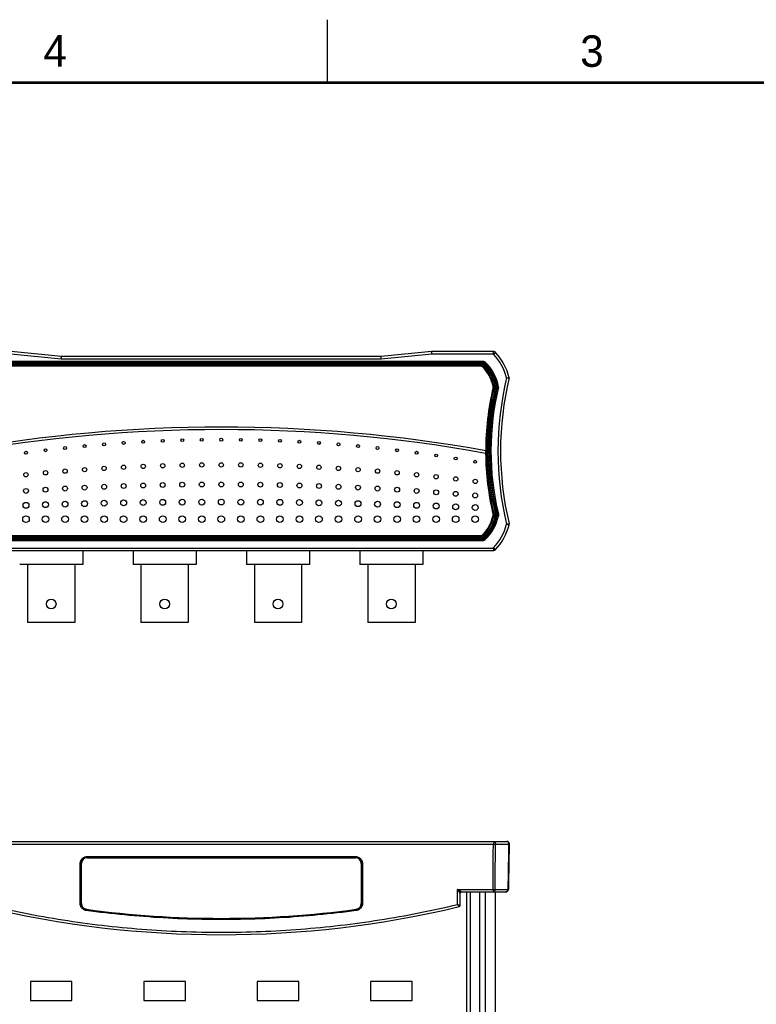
# Model space of a CAD drawing. Header units: inches. Extents: x 0 to 34, y 0 to 22.
# Tile 14 of 15: x 18.8 to 24.7, y 14.2 to 22. Entities that reach past the tile are written whole.
import ezdxf

# ---------------------------------------------------------------- set-up
doc = ezdxf.new("R2010")
doc.units = ezdxf.units.IN
doc.header["$LTSCALE"] = 1.87
doc.header["$MEASUREMENT"] = 0
doc.layers.get('0').update_dxf_attribs({"linetype": 'CONTINUOUS'})
doc.styles.get("Standard").update_dxf_attribs({"font": 'txt', "width": 0.8})

msp = doc.modelspace()

# ---------------------------------------------------------------- linework, layer by layer
at = {"color": 2, "linetype": 'CONTINUOUS'}
msp.add_line((21.25, 22), (21.25, 21.5), dxfattribs=at)
at = {"color": 7, "linetype": 'CONTINUOUS'}
for p, q in [((19.1386, 19.3076), (18.7386, 19.3476)), ((19.1396, 19.3276), (18.7407, 19.3675)), ((21.6786, 19.3076), (19.1386, 19.3076)), ((21.6776, 19.3276), (19.1396, 19.3276)), ((22.0765, 19.3675), (21.6776, 19.3276)), ((22.0786, 19.3476), (21.6786, 19.3076)), ((22.0787, 19.3676), (22.0765, 19.3675)), ((22.0784, 19.3476), (22.0765, 19.3675)), ((22.5677, 19.3476), (22.0786, 19.3476)), ((22.5677, 19.3676), (22.0787, 19.3676)), ((22.5682, 19.3676), (22.5677, 19.3676)), ((22.5677, 19.3476), (22.5677, 19.3676)), ((22.5706, 19.3673), (22.5682, 19.3676)), ((22.5698, 19.3467), (22.5844, 19.3603)), ((22.5767, 19.3657), (22.5726, 19.367)), ((22.5768, 19.3657), (22.5767, 19.3657)), ((18.3381, 19.2917), (22.479, 19.2917)), ((18.3381, 19.2817), (22.479, 19.2817)), ((18.3395, 19.2782), (22.4776, 19.2782)), ((18.3395, 19.2683), (22.4776, 19.2683)), ((18.3462, 19.2579), (22.4709, 19.2579)), ((22.4699, 19.2555), (18.3473, 19.2555)), ((22.4699, 19.2505), (18.3473, 19.2505)), ((22.4699, 19.2505), (22.4699, 19.2555)), ((22.4716, 19.2579), (22.4709, 19.2579)), ((22.4776, 19.2683), (22.4776, 19.2782)), ((22.479, 19.2917), (22.479, 19.2817)), ((22.4813, 19.2457), (22.4848, 19.2492)), ((22.488, 19.264), (22.495, 19.2712)), ((22.5032, 19.282), (22.4963, 19.2748)), ((22.5658, 19.0902), (22.5707, 19.0913)), ((22.5658, 19.0831), (22.5707, 19.0819)), ((22.5065, 18.5591), (22.5115, 18.5591)), ((22.5118, 18.5755), (22.5115, 18.5762)), ((22.512, 18.5742), (22.5121, 18.5734)), ((22.5651, 18.0738), (22.5699, 18.0749)), ((22.5651, 18.0666), (22.57, 18.0655)), ((22.5841, 18.0738), (22.5938, 18.0761)), ((22.5842, 18.0673), (22.594, 18.0652)), ((22.6071, 18.0785), (22.5974, 18.0762)), ((22.6074, 18.0633), (22.5976, 18.0653)), ((22.6725, 17.9986), (22.6919, 18.0033)), ((22.6725, 17.9973), (22.6919, 17.9924)), ((22.6921, 18.0025), (22.6919, 18.0033)), ((22.692, 17.9932), (22.6921, 17.9934)), ((22.6923, 18.0001), (22.6921, 18.0025)), ((22.6921, 17.9934), (22.6925, 17.9978)), ((22.4709, 17.899), (18.3462, 17.899)), ((18.3475, 17.9071), (22.4696, 17.9071)), ((18.3475, 17.9021), (22.4696, 17.9021)), ((22.4696, 17.9071), (22.4696, 17.9021)), ((22.4709, 17.899), (22.4718, 17.899)), ((22.481, 17.9119), (22.4846, 17.9084)), ((22.488, 17.8928), (22.495, 17.8856)), ((22.479, 17.8751), (18.3381, 17.8751)), ((22.479, 17.8651), (18.3381, 17.8651)), ((22.4776, 17.8886), (18.3395, 17.8886)), ((22.4776, 17.8786), (18.3395, 17.8786)), ((22.4776, 17.8886), (22.4776, 17.8786)), ((22.479, 17.8651), (22.479, 17.8751)), ((22.5032, 17.8748), (22.4963, 17.882)), ((18.2495, 17.8083), (22.5677, 17.8083)), ((18.2495, 17.7883), (22.5677, 17.7883)), ((19.3086, 17.7883), (19.3086, 17.6779)), ((19.7086, 17.7883), (19.7086, 17.6779)), ((20.2086, 17.7883), (20.2086, 17.6779)), ((20.6086, 17.7883), (20.6086, 17.6779)), ((21.1086, 17.7883), (21.1086, 17.6779)), ((21.5086, 17.7883), (21.5086, 17.6779)), ((22.0086, 17.7883), (22.0086, 17.6779)), ((22.5677, 17.8083), (22.5677, 17.7883)), ((22.5698, 17.8092), (22.5844, 17.7955)), ((22.5706, 17.7886), (22.5726, 17.7888)), ((22.5768, 17.7902), (22.5769, 17.7902)), ((22.5769, 17.7902), (22.5806, 17.7923)), ((22.5822, 17.7936), (22.584, 17.7951)), ((22.584, 17.7951), (22.5844, 17.7955)), ((19.3086, 17.6779), (18.8086, 17.6779)), ((18.8711, 17.6779), (18.8711, 17.2179)), ((19.2461, 17.6779), (19.2461, 17.2179)), ((20.2086, 17.6779), (19.7086, 17.6779)), ((19.7711, 17.6779), (19.7711, 17.2179)), ((20.1461, 17.6779), (20.1461, 17.2179)), ((21.1086, 17.6779), (20.6086, 17.6779)), ((20.6711, 17.6779), (20.6711, 17.2179)), ((21.0461, 17.6779), (21.0461, 17.2179)), ((22.0086, 17.6779), (21.5086, 17.6779)), ((21.5711, 17.6779), (21.5711, 17.2179)), ((21.9461, 17.6779), (21.9461, 17.2179)), ((19.2461, 17.2179), (18.8711, 17.2179)), ((20.1461, 17.2179), (19.7711, 17.2179)), ((21.0461, 17.2179), (20.6711, 17.2179)), ((21.9461, 17.2179), (21.5711, 17.2179)), ((18.1445, 15.4801), (22.6726, 15.4801)), ((22.5677, 15.4801), (22.5677, 15.4597)), ((18.2495, 15.4597), (22.5677, 15.4597)), ((22.5844, 15.4597), (22.6919, 15.4597)), ((22.6861, 15.0997), (22.6925, 15.4597)), ((22.6925, 15.4597), (22.6932, 15.4597)), ((19.3436, 15.3501), (19.3436, 15.36)), ((19.3436, 15.36), (21.4736, 15.36)), ((19.3436, 15.3551), (21.4736, 15.3551)), ((19.3436, 15.3501), (21.4736, 15.3501)), ((21.4736, 15.36), (21.4736, 15.3501)), ((19.2886, 14.9869), (19.2886, 15.305)), ((19.2936, 14.987), (19.2936, 15.3051)), ((19.2986, 15.3051), (19.2936, 15.3051)), ((19.2986, 14.987), (19.2986, 15.3051)), ((21.5186, 15.3051), (21.5186, 14.987)), ((21.5186, 15.3051), (21.5236, 15.3051)), ((21.5236, 15.3051), (21.5236, 14.987)), ((21.5286, 15.305), (21.5286, 14.9869)), ((22.2836, 14.9805), (22.2836, 15.0997)), ((22.2836, 15.0997), (22.5649, 15.0997)), ((22.3136, 15.0801), (22.6662, 15.0801)), ((22.3536, 15.0801), (22.3536, 7.2201)), ((22.3836, 15.0801), (22.3836, 7.2201)), ((22.4575, 15.0801), (22.4575, 7.2201)), ((22.5039, 15.0801), (22.5039, 7.2201)), ((22.5649, 15.0997), (22.5649, 15.0801)), ((22.5817, 15.0997), (22.6854, 15.0997)), ((22.5834, 7.2201), (22.5834, 15.0801)), ((22.584, 7.2201), (22.584, 15.0801)), ((22.6861, 15.0997), (22.6867, 15.0997)), ((22.3036, 14.9729), (22.3036, 15.0701)), ((19.2986, 14.987), (19.2936, 14.987)), ((19.3375, 14.9424), (19.3368, 14.9375)), ((21.4796, 14.9424), (21.4803, 14.9375)), ((21.5186, 14.987), (21.5236, 14.987)), ((18.8936, 14.3681), (18.8936, 14.2181)), ((19.2236, 14.3681), (18.8936, 14.3681)), ((19.2236, 14.2181), (19.2236, 14.3681)), ((19.7936, 14.3681), (19.7936, 14.2181)), ((20.1236, 14.3681), (19.7936, 14.3681)), ((20.1236, 14.2181), (20.1236, 14.3681)), ((20.6936, 14.3681), (20.6936, 14.2181)), ((21.0236, 14.3681), (20.6936, 14.3681)), ((21.0236, 14.2181), (21.0236, 14.3681)), ((21.5936, 14.3681), (21.5936, 14.2181)), ((21.9236, 14.3681), (21.5936, 14.3681)), ((21.9236, 14.2181), (21.9236, 14.3681)), ((18.8936, 14.2181), (19.2236, 14.2181)), ((19.7936, 14.2181), (20.1236, 14.2181)), ((20.6936, 14.2181), (21.0236, 14.2181)), ((21.5936, 14.2181), (21.9236, 14.2181))]:
    msp.add_line(p, q, dxfattribs=at)
at = {"color": 7, "linetype": 'CONTINUOUS', "const_width": 0.02}
msp.add_lwpolyline([(33.5, 21.5), (0.5, 21.5)], dxfattribs=at)
at = {"color": 7, "linetype": 'CONTINUOUS'}
for points in [[(22.5844, 19.3603), (22.584, 19.3607), (22.5807, 19.3635), (22.5769, 19.3656), (22.5728, 19.367), (22.5685, 19.3676), (22.5677, 19.3676)], [(22.4858, 19.2517), (22.4851, 19.2523), (22.4822, 19.2546), (22.4789, 19.2563), (22.4753, 19.2574), (22.4716, 19.2579)], [(22.5732, 19.0819), (22.5734, 19.0829), (22.5737, 19.0867), (22.5734, 19.0905), (22.5732, 19.0912)], [(22.5104, 18.5778), (22.5095, 18.5785), (22.5084, 18.579), (22.5078, 18.5792)], [(22.5115, 18.5762), (22.5111, 18.577), (22.5104, 18.5778)], [(22.512, 18.5742), (22.512, 18.5745), (22.5119, 18.5749), (22.5118, 18.5755)], [(22.5732, 18.0656), (22.5734, 18.0666), (22.5737, 18.0704), (22.5733, 18.0742), (22.5732, 18.0749)], [(22.6919, 17.9924), (22.692, 17.9931), (22.6926, 17.9977), (22.6921, 18.0023), (22.6919, 18.0033)], [(22.4718, 17.899), (22.4755, 17.8995), (22.4791, 17.9006), (22.4824, 17.9024), (22.4853, 17.9047), (22.4858, 17.9052)], [(22.5677, 17.7883), (22.5682, 17.7883), (22.5725, 17.7888), (22.5767, 17.7901), (22.5805, 17.7922), (22.5838, 17.7949), (22.5844, 17.7955)]]:
    msp.add_lwpolyline(points, dxfattribs=at)
for centre, radius in [((20.0986, 18.6638), 0.0115), ((20.2536, 18.6669), 0.0115), ((20.4086, 18.6679), 0.0115), ((20.5636, 18.6669), 0.0115), ((20.7186, 18.6638), 0.0115), ((19.0136, 18.5842), 0.0115), ((19.1686, 18.6018), 0.0115), ((19.3236, 18.6174), 0.0115), ((19.4786, 18.6308), 0.0115), ((19.6336, 18.6422), 0.0115), ((19.7886, 18.6514), 0.0115), ((19.9436, 18.6587), 0.0115), ((20.8736, 18.6587), 0.0115), ((21.0286, 18.6514), 0.0115), ((21.1836, 18.6422), 0.0115), ((21.3386, 18.6308), 0.0115), ((21.4936, 18.6174), 0.0115), ((21.6486, 18.6018), 0.0115), ((21.8036, 18.5842), 0.0115), ((18.8586, 18.5645), 0.0115), ((21.9586, 18.5645), 0.0115), ((22.1136, 18.5427), 0.0115), ((22.2686, 18.5187), 0.0115), ((19.3236, 18.4299), 0.0172), ((19.4786, 18.44), 0.0172), ((19.6336, 18.4485), 0.0172), ((19.7886, 18.4555), 0.0172), ((19.9436, 18.4609), 0.0172), ((20.0986, 18.4648), 0.0172), ((20.2536, 18.4671), 0.0172), ((20.4086, 18.4679), 0.0172), ((20.5636, 18.4671), 0.0172), ((20.7186, 18.4648), 0.0172), ((20.8736, 18.4609), 0.0172), ((21.0286, 18.4555), 0.0172), ((21.1836, 18.4485), 0.0172), ((21.3386, 18.44), 0.0172), ((21.4936, 18.4299), 0.0172), ((22.4236, 18.4926), 0.0115), ((18.8586, 18.3902), 0.0172), ((19.0136, 18.405), 0.0172), ((19.1686, 18.4182), 0.0172), ((21.6486, 18.4182), 0.0172), ((21.8036, 18.405), 0.0172), ((21.9586, 18.3902), 0.0172), ((22.1136, 18.3739), 0.0172), ((22.2686, 18.3559), 0.0172), ((18.8586, 18.2612), 0.0194), ((19.0136, 18.271), 0.0194), ((19.1686, 18.2798), 0.0194), ((19.3236, 18.2876), 0.0194), ((19.4786, 18.2943), 0.0194), ((19.6336, 18.3), 0.0194), ((19.7886, 18.3047), 0.0194), ((19.9436, 18.3083), 0.0194), ((20.0986, 18.3109), 0.0194), ((20.2536, 18.3124), 0.0194), ((20.4086, 18.3129), 0.0194), ((20.5636, 18.3124), 0.0194), ((20.7186, 18.3109), 0.0194), ((20.8736, 18.3083), 0.0194), ((21.0286, 18.3047), 0.0194), ((21.1836, 18.3), 0.0194), ((21.3386, 18.2943), 0.0194), ((21.4936, 18.2876), 0.0194), ((21.6486, 18.2798), 0.0194), ((21.8036, 18.271), 0.0194), ((21.9586, 18.2612), 0.0194), ((22.4236, 18.3364), 0.0172), ((22.1136, 18.2503), 0.0194), ((22.2686, 18.2384), 0.0194), ((22.4236, 18.2254), 0.0194), ((18.8586, 18.1471), 0.0232), ((19.0136, 18.152), 0.0232), ((19.1686, 18.1564), 0.0232), ((19.3236, 18.1603), 0.0232), ((19.4786, 18.1636), 0.0232), ((19.6336, 18.1665), 0.0232), ((19.7886, 18.1688), 0.0232), ((19.9436, 18.1706), 0.0232), ((20.0986, 18.1719), 0.0232), ((20.2536, 18.1727), 0.0232), ((20.4086, 18.1729), 0.0232), ((20.5636, 18.1727), 0.0232), ((20.7186, 18.1719), 0.0232), ((20.8736, 18.1706), 0.0232), ((21.0286, 18.1688), 0.0232), ((21.1836, 18.1665), 0.0232), ((21.3386, 18.1636), 0.0232), ((21.4936, 18.1603), 0.0232), ((21.6486, 18.1564), 0.0232), ((21.8036, 18.152), 0.0232), ((21.9586, 18.1471), 0.0232), ((22.1136, 18.1417), 0.0232), ((22.2686, 18.1357), 0.0232), ((22.4236, 18.1292), 0.0232), ((18.8586, 18.0379), 0.0263), ((19.0136, 18.0379), 0.0263), ((19.1686, 18.0379), 0.0263), ((19.3236, 18.0379), 0.0263), ((19.4786, 18.0379), 0.0263), ((19.6336, 18.0379), 0.0263), ((19.7886, 18.0379), 0.0263), ((19.9436, 18.0379), 0.0263), ((20.0986, 18.0379), 0.0263), ((20.2536, 18.0379), 0.0263), ((20.4086, 18.0379), 0.0263), ((20.5636, 18.0379), 0.0263), ((20.7186, 18.0379), 0.0263), ((20.8736, 18.0379), 0.0263), ((21.0286, 18.0379), 0.0263), ((21.1836, 18.0379), 0.0263), ((21.3386, 18.0379), 0.0263), ((21.4936, 18.0379), 0.0263), ((21.6486, 18.0379), 0.0263), ((21.8036, 18.0379), 0.0263), ((21.9586, 18.0379), 0.0263), ((22.1136, 18.0379), 0.0263), ((22.2686, 18.0379), 0.0263), ((22.4236, 18.0379), 0.0263), ((19.0586, 17.3639), 0.0385), ((19.9586, 17.3639), 0.0385), ((20.8586, 17.3639), 0.0385), ((21.7586, 17.3639), 0.0385)]:
    msp.add_circle(centre, radius, dxfattribs=at)
for centre, radius, start, end in [((22.2596, 19.0552), 0.4256, 13.95817, 43.21118), ((22.2596, 19.0552), 0.4456, 13.32507, 43.21118), ((22.2533, 19.021), 0.3201, 12.49215, 44.59194), ((22.2533, 19.021), 0.3251, 12.49215, 44.59194), ((22.2533, 19.021), 0.3275, 12.38742, 44.78342), ((22.2533, 19.021), 0.3379, 11.13575, 46.00417), ((22.2533, 19.021), 0.3479, 10.78159, 46.00417), ((22.2533, 19.021), 0.3514, 10.65842, 46.25275), ((22.2533, 19.021), 0.3614, 10.3109, 46.25275), ((25.0968, 18.5779), 2.4925, 166.54494, 193.439), ((25.0968, 18.5779), 2.4725, 166.43345, 193.439), ((24.7052, 18.5784), 2.1981, 166.72706, 179.97717), ((24.7052, 18.5784), 2.1931, 166.72706, 180.13235), ((24.7052, 18.5784), 2.1906, 166.71261, 193.28739), ((24.7052, 18.5784), 2.1803, 166.53151, 193.3831), ((24.7052, 18.5784), 2.1703, 166.47327, 193.3831), ((24.7052, 18.5784), 2.1668, 166.45341, 193.40338), ((24.7052, 18.5784), 2.1568, 166.39777, 193.40338), ((20.4086, 6.9999), 11.7681, 79.7244, 100.2756), ((20.4086, 6.9999), 11.7481, 79.71333, 100.28667), ((24.7052, 18.5784), 2.1988, 180.5039, 193.26881), ((24.7052, 18.5784), 2.1938, 180.5039, 193.26881), ((22.2533, 18.1359), 0.3194, 315.46322, 347.4777), ((22.2533, 18.1359), 0.3244, 315.46322, 347.4777), ((22.2533, 18.1359), 0.3275, 315.21658, 347.61258), ((22.2533, 18.1359), 0.3379, 313.99583, 348.28292), ((22.2533, 18.1359), 0.3479, 313.99583, 348.28292), ((22.2533, 18.1359), 0.3514, 313.74725, 348.41999), ((22.2533, 18.1359), 0.3614, 313.74725, 348.41999), ((22.2596, 18.1006), 0.4256, 316.78882, 345.94493), ((22.2596, 18.1006), 0.4456, 316.78882, 345.94493), ((22.6726, 15.4601), 0.02, 358.97051, 90), ((19.3436, 15.3051), 0.05, 90, 180), ((19.3436, 15.3051), 0.045, 90, 180), ((21.4736, 15.3051), 0.05, 0, 90), ((21.4736, 15.3051), 0.045, 0, 90), ((22.3136, 15.0701), 0.01, 90, 180), ((22.6661, 15.1001), 0.02, 270, 358.97013), ((20.4086, 22.8326), 8.0926, 256.51338, 283.48662), ((19.3436, 14.987), 0.05, 180, 262.26964), ((19.3436, 14.987), 0.045, 180, 262.26964), ((20.4086, 22.8326), 7.9676, 262.26964, 277.73036), ((20.4086, 22.8326), 7.9626, 262.26964, 277.73036), ((21.4736, 14.987), 0.045, 277.73036, 360), ((21.4736, 14.987), 0.05, 277.73036, 360), ((22.2936, 14.9729), 0.01, 283.4866, 360)]:
    msp.add_arc(centre, radius, start, end, dxfattribs=at)
for points, knots in [([(19.1386, 19.3076), (19.1386, 19.3089), (19.1388, 19.3115), (19.1389, 19.3152), (19.1391, 19.3186), (19.1393, 19.3217), (19.1394, 19.324), (19.1395, 19.3261), (19.1395, 19.3266), (19.1396, 19.3275), (19.1396, 19.3276)], [0, 0, 0, 0, 0.1981, 0.388307, 0.563829, 0.717218, 0.842309, 0.934225, 0.989409, 1, 1, 1, 1]), ([(21.6786, 19.3076), (21.6785, 19.3089), (21.6784, 19.3115), (21.6782, 19.3152), (21.678, 19.3186), (21.6779, 19.3217), (21.6778, 19.324), (21.6777, 19.3261), (21.6776, 19.3266), (21.6776, 19.3275), (21.6776, 19.3276)], [0, 0, 0, 0, 0.1981, 0.388307, 0.563829, 0.717218, 0.842309, 0.934225, 0.989409, 1, 1, 1, 1]), ([(22.0787, 19.3476), (22.0787, 19.3488), (22.0787, 19.3514), (22.0788, 19.3551), (22.0787, 19.3585), (22.0787, 19.3616), (22.0787, 19.3639), (22.0787, 19.3661), (22.0787, 19.3666), (22.0787, 19.3675), (22.0787, 19.3676)], [0, 0, 0, 0, 0.192753, 0.381924, 0.558389, 0.713586, 0.840284, 0.933374, 0.989266, 1, 1, 1, 1]), ([(22.5698, 19.3467), (22.5696, 19.3468), (22.5692, 19.3472), (22.5685, 19.3475), (22.5679, 19.3476), (22.5677, 19.3476)], [0, 0, 0, 0, 0.329943, 0.668425, 1, 1, 1, 1]), ([(22.4709, 19.2579), (22.4708, 19.2576), (22.4706, 19.2571), (22.4702, 19.2563), (22.47, 19.2557), (22.4699, 19.2555)], [0, 0, 0, 0, 0.333562, 0.666895, 1, 1, 1, 1]), ([(22.4848, 19.2492), (22.4839, 19.2502), (22.4817, 19.252), (22.478, 19.254), (22.474, 19.2552), (22.4713, 19.2555), (22.4699, 19.2555)], [0, 0, 0, 0, 0.250296, 0.500408, 0.750242, 1, 1, 1, 1]), ([(22.4813, 19.2457), (22.4805, 19.2464), (22.4789, 19.2478), (22.4761, 19.2493), (22.4731, 19.2502), (22.4709, 19.2505), (22.4699, 19.2505)], [0, 0, 0, 0, 0.249418, 0.500451, 0.751148, 1, 1, 1, 1]), ([(22.4742, 19.2576), (22.4745, 19.2576), (22.4748, 19.2575), (22.4751, 19.2575), (22.4751, 19.2575)], [0, 0, 0, 0, 0.886563, 1, 1, 1, 1]), ([(22.479, 19.2817), (22.4789, 19.2814), (22.4786, 19.2806), (22.4781, 19.2794), (22.4778, 19.2786), (22.4776, 19.2782)], [0, 0, 0, 0, 0.333651, 0.666984, 1, 1, 1, 1]), ([(22.4776, 19.2782), (22.4792, 19.2782), (22.4824, 19.2779), (22.487, 19.2766), (22.4913, 19.2743), (22.4938, 19.2723), (22.495, 19.2712)], [0, 0, 0, 0, 0.2499, 0.499933, 0.749965, 1, 1, 1, 1]), ([(22.4776, 19.2683), (22.4786, 19.2683), (22.4805, 19.2681), (22.4833, 19.2672), (22.4858, 19.2659), (22.4873, 19.2647), (22.488, 19.264)], [0, 0, 0, 0, 0.249173, 0.499918, 0.750817, 1, 1, 1, 1]), ([(22.479, 19.2917), (22.4808, 19.2917), (22.4844, 19.2915), (22.4896, 19.2903), (22.4946, 19.2883), (22.4992, 19.2855), (22.5019, 19.2833), (22.5032, 19.282)], [0, 0, 0, 0, 0.199776, 0.400021, 0.600109, 0.800348, 1, 1, 1, 1]), ([(22.479, 19.2817), (22.4806, 19.2817), (22.4838, 19.2814), (22.4884, 19.2801), (22.4926, 19.2779), (22.4952, 19.2759), (22.4963, 19.2748)], [0, 0, 0, 0, 0.250096, 0.499999, 0.749907, 1, 1, 1, 1]), ([(22.4824, 19.2545), (22.4825, 19.2544), (22.4829, 19.2542), (22.4832, 19.2539), (22.4835, 19.2537)], [0, 0, 0, 0, 0.173553, 1, 1, 1, 1]), ([(22.4858, 19.2517), (22.4857, 19.2514), (22.4855, 19.2509), (22.4852, 19.25), (22.4849, 19.2495), (22.4848, 19.2492)], [0, 0, 0, 0, 0.333757, 0.66709, 1, 1, 1, 1]), ([(22.4963, 19.2748), (22.4962, 19.2744), (22.4959, 19.2736), (22.4954, 19.2724), (22.4951, 19.2716), (22.495, 19.2712)], [0, 0, 0, 0, 0.333919, 0.667252, 1, 1, 1, 1]), ([(22.6726, 19.1579), (22.674, 19.1579), (22.6767, 19.1579), (22.6806, 19.1579), (22.6841, 19.1579), (22.6873, 19.1579), (22.6896, 19.1579), (22.6918, 19.1579), (22.6923, 19.1579), (22.6932, 19.1579), (22.6932, 19.1579)], [0, 0, 0, 0, 0.201257, 0.393461, 0.569798, 0.722439, 0.846001, 0.93598, 0.989752, 1, 1, 1, 1]), ([(22.5658, 19.0831), (22.566, 19.0839), (22.5662, 19.0854), (22.5662, 19.0879), (22.566, 19.0894), (22.5658, 19.0902)], [0, 0, 0, 0, 0.332311, 0.667392, 1, 1, 1, 1]), ([(22.5732, 19.0912), (22.573, 19.0912), (22.5724, 19.0913), (22.5716, 19.0913), (22.571, 19.0913), (22.5707, 19.0913)], [0, 0, 0, 0, 0.333675, 0.667008, 1, 1, 1, 1]), ([(22.5707, 19.0819), (22.5709, 19.083), (22.5712, 19.085), (22.5712, 19.0882), (22.5709, 19.0903), (22.5707, 19.0913)], [0, 0, 0, 0, 0.333236, 0.666641, 1, 1, 1, 1]), ([(22.5732, 19.0819), (22.5729, 19.0819), (22.5723, 19.0819), (22.5715, 19.0819), (22.5709, 19.0819), (22.5707, 19.0819)], [0, 0, 0, 0, 0.33354, 0.666873, 1, 1, 1, 1]), ([(22.5735, 19.0896), (22.5736, 19.0891), (22.5737, 19.0884), (22.5737, 19.0876), (22.5737, 19.0873)], [0, 0, 0, 0, 0.651815, 1, 1, 1, 1]), ([(22.5737, 19.086), (22.5737, 19.0857), (22.5737, 19.0849), (22.5736, 19.0842), (22.5735, 19.0837)], [0, 0, 0, 0, 0.430697, 1, 1, 1, 1]), ([(22.5848, 19.0863), (22.5856, 19.0863), (22.5871, 19.0862), (22.5892, 19.0862), (22.5911, 19.0862), (22.5927, 19.0861), (22.5939, 19.0861), (22.5946, 19.0861), (22.595, 19.0861), (22.5951, 19.0861)], [0, 0, 0, 0, 0.222536, 0.432855, 0.62051, 0.778739, 0.897148, 0.972349, 1, 1, 1, 1]), ([(22.5986, 19.086), (22.5983, 19.086), (22.5975, 19.086), (22.5963, 19.086), (22.5955, 19.086), (22.5951, 19.0861)], [0, 0, 0, 0, 0.333771, 0.667104, 1, 1, 1, 1]), ([(22.6089, 19.0857), (22.6081, 19.0857), (22.6066, 19.0858), (22.6045, 19.0858), (22.6026, 19.0859), (22.601, 19.0859), (22.5998, 19.0859), (22.5991, 19.086), (22.5987, 19.086), (22.5986, 19.086)], [0, 0, 0, 0, 0.222318, 0.432575, 0.620256, 0.77857, 0.897069, 0.97233, 1, 1, 1, 1]), ([(22.5065, 18.5591), (22.5065, 18.5604), (22.5066, 18.563), (22.5068, 18.5668), (22.507, 18.5702), (22.5072, 18.5732), (22.5074, 18.5756), (22.5075, 18.5776), (22.5077, 18.5783), (22.5077, 18.579), (22.5077, 18.5791)], [0, 0, 0, 0, 0.198811, 0.389348, 0.564196, 0.716713, 0.841242, 0.933262, 0.989504, 1, 1, 1, 1]), ([(22.5115, 18.5591), (22.5115, 18.5602), (22.5114, 18.5623), (22.5115, 18.5653), (22.5115, 18.5681), (22.5116, 18.5704), (22.5116, 18.5719), (22.5117, 18.5724)], [0, 0, 0, 0, 0.243228, 0.475648, 0.684858, 0.86217, 1, 1, 1, 1]), ([(22.5117, 18.5724), (22.5117, 18.5728), (22.5118, 18.5732), (22.5117, 18.5744), (22.5122, 18.574), (22.5121, 18.5736), (22.5121, 18.5734)], [0, 0, 0, 0, 0.450273, 0.665108, 0.718832, 1, 1, 1, 1]), ([(22.5651, 18.0666), (22.5653, 18.0674), (22.5655, 18.069), (22.5655, 18.0714), (22.5653, 18.073), (22.5651, 18.0738)], [0, 0, 0, 0, 0.332308, 0.667393, 1, 1, 1, 1]), ([(22.5732, 18.0749), (22.5728, 18.0749), (22.5721, 18.0749), (22.571, 18.0749), (22.5703, 18.0749), (22.5699, 18.0749)], [0, 0, 0, 0, 0.333599, 0.666933, 1, 1, 1, 1]), ([(22.57, 18.0655), (22.5702, 18.0666), (22.5705, 18.0686), (22.5705, 18.0718), (22.5702, 18.0739), (22.5699, 18.0749)], [0, 0, 0, 0, 0.333235, 0.666638, 1, 1, 1, 1]), ([(22.5732, 18.0656), (22.5729, 18.0656), (22.5722, 18.0656), (22.5711, 18.0656), (22.5704, 18.0655), (22.57, 18.0655)], [0, 0, 0, 0, 0.333773, 0.667106, 1, 1, 1, 1]), ([(22.5735, 18.0733), (22.5736, 18.0728), (22.5736, 18.0721), (22.5737, 18.0713), (22.5737, 18.071)], [0, 0, 0, 0, 0.65187, 1, 1, 1, 1]), ([(22.5737, 18.0697), (22.5737, 18.0694), (22.5737, 18.0686), (22.5736, 18.0679), (22.5736, 18.0674)], [0, 0, 0, 0, 0.430757, 1, 1, 1, 1]), ([(22.5841, 18.0738), (22.5842, 18.0731), (22.5845, 18.0716), (22.5845, 18.0694), (22.5843, 18.068), (22.5842, 18.0673)], [0, 0, 0, 0, 0.332568, 0.667364, 1, 1, 1, 1]), ([(22.5974, 18.0762), (22.597, 18.0761), (22.5962, 18.0761), (22.595, 18.0761), (22.5942, 18.0761), (22.5938, 18.0761)], [0, 0, 0, 0, 0.333619, 0.666953, 1, 1, 1, 1]), ([(22.5938, 18.0761), (22.5941, 18.0749), (22.5945, 18.0725), (22.5945, 18.0688), (22.5942, 18.0664), (22.594, 18.0652)], [0, 0, 0, 0, 0.333398, 0.666723, 1, 1, 1, 1]), ([(22.5976, 18.0653), (22.5972, 18.0653), (22.5964, 18.0653), (22.5952, 18.0653), (22.5944, 18.0652), (22.594, 18.0652)], [0, 0, 0, 0, 0.333804, 0.667137, 1, 1, 1, 1]), ([(22.5974, 18.0762), (22.5977, 18.075), (22.5981, 18.0726), (22.5981, 18.0689), (22.5978, 18.0665), (22.5976, 18.0653)], [0, 0, 0, 0, 0.332729, 0.66604, 1, 1, 1, 1]), ([(22.6071, 18.0785), (22.6075, 18.0768), (22.6081, 18.0735), (22.6081, 18.0684), (22.6077, 18.065), (22.6074, 18.0633)], [0, 0, 0, 0, 0.333087, 0.665232, 1, 1, 1, 1]), ([(22.6725, 17.9973), (22.6725, 17.9974), (22.6726, 17.9977), (22.6726, 17.9982), (22.6725, 17.9985), (22.6725, 17.9986)], [0, 0, 0, 0, 0.333052, 0.664945, 1, 1, 1, 1]), ([(22.4696, 17.9071), (22.4707, 17.9071), (22.4728, 17.9073), (22.4758, 17.9082), (22.4786, 17.9098), (22.4803, 17.9111), (22.481, 17.9119)], [0, 0, 0, 0, 0.249416, 0.500451, 0.751151, 1, 1, 1, 1]), ([(22.4696, 17.9021), (22.471, 17.9021), (22.4738, 17.9024), (22.4778, 17.9036), (22.4814, 17.9056), (22.4836, 17.9074), (22.4846, 17.9084)], [0, 0, 0, 0, 0.250297, 0.500407, 0.750241, 1, 1, 1, 1]), ([(22.4709, 17.899), (22.4708, 17.8993), (22.4705, 17.9), (22.47, 17.9011), (22.4697, 17.9018), (22.4696, 17.9021)], [0, 0, 0, 0, 0.333627, 0.66696, 1, 1, 1, 1]), ([(22.4753, 17.8994), (22.4752, 17.8994), (22.4748, 17.8993), (22.4743, 17.8992), (22.474, 17.8992)], [0, 0, 0, 0, 0.173483, 1, 1, 1, 1]), ([(22.488, 17.8928), (22.4873, 17.8921), (22.4858, 17.8909), (22.4833, 17.8896), (22.4805, 17.8888), (22.4786, 17.8886), (22.4776, 17.8886)], [0, 0, 0, 0, 0.249172, 0.499916, 0.750816, 1, 1, 1, 1]), ([(22.4833, 17.903), (22.4831, 17.9029), (22.4828, 17.9027), (22.4826, 17.9025), (22.4825, 17.9025)], [0, 0, 0, 0, 0.886613, 1, 1, 1, 1]), ([(22.4858, 17.9052), (22.4857, 17.9055), (22.4854, 17.9062), (22.485, 17.9073), (22.4847, 17.908), (22.4846, 17.9084)], [0, 0, 0, 0, 0.333878, 0.667211, 1, 1, 1, 1]), ([(22.495, 17.8856), (22.4938, 17.8845), (22.4913, 17.8825), (22.487, 17.8803), (22.4824, 17.8789), (22.4792, 17.8786), (22.4776, 17.8786)], [0, 0, 0, 0, 0.249899, 0.499931, 0.749964, 1, 1, 1, 1]), ([(22.479, 17.8751), (22.4789, 17.8755), (22.4786, 17.8763), (22.4781, 17.8774), (22.4778, 17.8782), (22.4776, 17.8786)], [0, 0, 0, 0, 0.333651, 0.666984, 1, 1, 1, 1]), ([(22.4963, 17.882), (22.4952, 17.8809), (22.4926, 17.879), (22.4884, 17.8768), (22.4838, 17.8754), (22.4806, 17.8751), (22.479, 17.8751)], [0, 0, 0, 0, 0.250111, 0.500063, 0.749948, 1, 1, 1, 1]), ([(22.5032, 17.8748), (22.5019, 17.8736), (22.4992, 17.8713), (22.4946, 17.8686), (22.4896, 17.8666), (22.4844, 17.8654), (22.4808, 17.8651), (22.479, 17.8651)], [0, 0, 0, 0, 0.19978, 0.400036, 0.600148, 0.800373, 1, 1, 1, 1]), ([(22.4963, 17.882), (22.4962, 17.8824), (22.4959, 17.8832), (22.4954, 17.8844), (22.4951, 17.8852), (22.495, 17.8856)], [0, 0, 0, 0, 0.333919, 0.667252, 1, 1, 1, 1]), ([(22.5677, 17.8083), (22.5679, 17.8083), (22.5685, 17.8083), (22.5692, 17.8087), (22.5696, 17.809), (22.5698, 17.8092)], [0, 0, 0, 0, 0.329922, 0.668452, 1, 1, 1, 1]), ([(22.5698, 15.4801), (22.5708, 15.4801), (22.5727, 15.4798), (22.5755, 15.4786), (22.5781, 15.4767), (22.5803, 15.4741), (22.5821, 15.471), (22.5834, 15.4675), (22.5842, 15.4637), (22.5844, 15.461), (22.5844, 15.4597)], [0, 0, 0, 0, 0.105027, 0.213502, 0.328065, 0.4501, 0.5797, 0.715856, 0.856741, 1, 1, 1, 1]), ([(22.6725, 15.4801), (22.6737, 15.4801), (22.6763, 15.4798), (22.68, 15.4786), (22.6834, 15.4767), (22.6864, 15.4742), (22.6888, 15.4711), (22.6906, 15.4675), (22.6917, 15.4637), (22.6919, 15.461), (22.6919, 15.4597)], [0, 0, 0, 0, 0.123111, 0.246516, 0.37046, 0.495104, 0.620497, 0.746571, 0.873154, 1, 1, 1, 1]), ([(22.6764, 15.4797), (22.6765, 15.4797), (22.678, 15.4794), (22.6807, 15.4786), (22.6844, 15.4767), (22.6875, 15.4741), (22.69, 15.471), (22.6919, 15.4674), (22.693, 15.4636), (22.6932, 15.461), (22.6932, 15.4597)], [0, 0, 0, 0, 0.014092, 0.158589, 0.302419, 0.444595, 0.585288, 0.724337, 0.862536, 1, 1, 1, 1]), ([(22.5649, 15.0997), (22.5652, 15.1396), (22.5659, 15.2195), (22.5668, 15.3395), (22.5674, 15.4196), (22.5677, 15.4597)], [0, 0, 0, 0, 0.332645, 0.665978, 1, 1, 1, 1]), ([(22.5677, 15.4597), (22.5692, 15.4597), (22.5722, 15.4597), (22.5766, 15.4597), (22.5806, 15.4597), (22.5832, 15.4597), (22.5844, 15.4597)], [0, 0, 0, 0, 0.27732, 0.543883, 0.788325, 1, 1, 1, 1]), ([(22.5817, 15.0997), (22.582, 15.1396), (22.5826, 15.2194), (22.5835, 15.3394), (22.5841, 15.4196), (22.5844, 15.4597)], [0, 0, 0, 0, 0.332175, 0.665508, 1, 1, 1, 1]), ([(22.6854, 15.0997), (22.6861, 15.1396), (22.6875, 15.2195), (22.6897, 15.3395), (22.6911, 15.4196), (22.6919, 15.4597)], [0, 0, 0, 0, 0.332505, 0.665838, 1, 1, 1, 1]), ([(22.6932, 15.4597), (22.6925, 15.4196), (22.6911, 15.3395), (22.6889, 15.2195), (22.6875, 15.1396), (22.6867, 15.0997)], [0, 0, 0, 0, 0.334106, 0.66744, 1, 1, 1, 1]), ([(22.6919, 15.4597), (22.6921, 15.4597), (22.6923, 15.4597), (22.6925, 15.4597), (22.6925, 15.4597), (22.6925, 15.4597)], [0, 0, 0, 0, 0.86259, 0.893293, 1, 1, 1, 1]), ([(19.2886, 15.305), (19.2886, 15.3078), (19.289, 15.3135), (19.291, 15.3219), (19.2943, 15.33), (19.2989, 15.3374), (19.3045, 15.344), (19.3112, 15.3497), (19.3186, 15.3542), (19.3266, 15.3575), (19.335, 15.3595), (19.3407, 15.36), (19.3436, 15.36)], [0, 0, 0, 0, 0.098483, 0.198427, 0.299091, 0.39972, 0.500092, 0.600455, 0.701094, 0.801757, 0.901653, 1, 1, 1, 1]), ([(21.4736, 15.36), (21.4764, 15.36), (21.4821, 15.3595), (21.4905, 15.3575), (21.4986, 15.3542), (21.506, 15.3497), (21.5126, 15.344), (21.5183, 15.3374), (21.5228, 15.33), (21.5261, 15.3219), (21.5281, 15.3135), (21.5286, 15.3078), (21.5286, 15.305)], [0, 0, 0, 0, 0.098461, 0.198387, 0.299038, 0.399658, 0.500028, 0.600394, 0.701042, 0.801718, 0.901632, 1, 1, 1, 1]), ([(19.2886, 15.305), (19.289, 15.305), (19.2898, 15.305), (19.291, 15.305), (19.292, 15.305), (19.2929, 15.305), (19.2932, 15.3051), (19.2936, 15.305), (19.2936, 15.3051)], [0, 0, 0, 0, 0.258754, 0.499852, 0.706876, 0.865738, 0.965655, 1, 1, 1, 1]), ([(21.5286, 15.305), (21.5281, 15.305), (21.5273, 15.305), (21.5261, 15.305), (21.5251, 15.305), (21.5243, 15.305), (21.5239, 15.3051), (21.5236, 15.305), (21.5236, 15.3051)], [0, 0, 0, 0, 0.258784, 0.499894, 0.706912, 0.86576, 0.965662, 1, 1, 1, 1]), ([(22.3136, 15.0801), (22.3135, 15.0801), (22.3131, 15.0804), (22.3122, 15.0808), (22.3108, 15.0818), (22.3088, 15.0831), (22.3061, 15.0848), (22.3028, 15.087), (22.2989, 15.0895), (22.2944, 15.0925), (22.2892, 15.096), (22.2855, 15.0984), (22.2836, 15.0997)], [0, 0, 0, 0, 0.009355, 0.036303, 0.083343, 0.151309, 0.239987, 0.34919, 0.479011, 0.63, 0.803172, 1, 1, 1, 1]), ([(22.3036, 15.0701), (22.3036, 15.07), (22.3032, 15.0707), (22.3028, 15.071), (22.3018, 15.0726), (22.3005, 15.0745), (22.2987, 15.0771), (22.2965, 15.0804), (22.2939, 15.0842), (22.2909, 15.0888), (22.2874, 15.094), (22.2849, 15.0977), (22.2836, 15.0997)], [0, 0, 0, 0, 0.006913, 0.03162, 0.076916, 0.143849, 0.232156, 0.341637, 0.472358, 0.624875, 0.800241, 1, 1, 1, 1]), ([(22.5649, 15.0997), (22.5662, 15.0997), (22.5687, 15.0997), (22.5723, 15.0997), (22.5757, 15.0997), (22.5788, 15.0997), (22.5808, 15.0997), (22.5817, 15.0997)], [0, 0, 0, 0, 0.222613, 0.440174, 0.646198, 0.834632, 1, 1, 1, 1]), ([(22.5817, 15.0997), (22.5817, 15.0984), (22.5815, 15.0959), (22.5806, 15.0922), (22.5793, 15.0888), (22.5775, 15.0858), (22.5753, 15.0833), (22.5727, 15.0815), (22.57, 15.0803), (22.568, 15.0801), (22.5671, 15.0801)], [0, 0, 0, 0, 0.143191, 0.283719, 0.419414, 0.548636, 0.67053, 0.785279, 0.894262, 1, 1, 1, 1]), ([(22.6662, 15.0801), (22.6675, 15.0801), (22.6702, 15.0803), (22.6741, 15.0815), (22.6777, 15.0833), (22.6808, 15.0858), (22.6833, 15.0888), (22.6852, 15.0922), (22.6864, 15.0959), (22.6867, 15.0984), (22.6867, 15.0997)], [0, 0, 0, 0, 0.128601, 0.256326, 0.383462, 0.509161, 0.633548, 0.756475, 0.8786, 1, 1, 1, 1]), ([(22.6698, 15.0805), (22.6698, 15.0804), (22.669, 15.0803), (22.6683, 15.0802), (22.6676, 15.0801)], [0, 0, 0, 0, 0.029573, 1, 1, 1, 1]), ([(22.6854, 15.0997), (22.6854, 15.0984), (22.6851, 15.0958), (22.6839, 15.0921), (22.6821, 15.0887), (22.6797, 15.0857), (22.6767, 15.0833), (22.6734, 15.0814), (22.671, 15.0807), (22.6698, 15.0805)], [0, 0, 0, 0, 0.145095, 0.289839, 0.433964, 0.577289, 0.719749, 0.861412, 1, 1, 1, 1]), ([(22.6854, 15.0997), (22.6856, 15.0997), (22.6858, 15.0997), (22.686, 15.0997), (22.686, 15.0997), (22.686, 15.0997)], [0, 0, 0, 0, 0.860058, 0.898541, 1, 1, 1, 1]), ([(18.5336, 14.9805), (18.6358, 14.9561), (18.8412, 14.9112), (19.1517, 14.8561), (19.4642, 14.8131), (19.7782, 14.7823), (20.0932, 14.7638), (20.4086, 14.7577), (20.724, 14.7638), (21.0389, 14.7823), (21.3529, 14.8131), (21.6654, 14.8561), (21.976, 14.9112), (22.1814, 14.9561), (22.2836, 14.9805)], [0, 0, 0, 0, 0.083293, 0.166624, 0.249968, 0.33331, 0.416654, 0.500001, 0.583347, 0.666691, 0.750034, 0.833377, 0.916708, 1, 1, 1, 1]), ([(19.2886, 14.9869), (19.289, 14.9869), (19.2898, 14.9869), (19.291, 14.9869), (19.292, 14.987), (19.2929, 14.9869), (19.2932, 14.987), (19.2936, 14.987), (19.2936, 14.987)], [0, 0, 0, 0, 0.258778, 0.499885, 0.706905, 0.865756, 0.965661, 1, 1, 1, 1]), ([(19.3362, 14.9324), (19.3333, 14.9328), (19.3276, 14.934), (19.3195, 14.9372), (19.3118, 14.9417), (19.305, 14.9474), (19.2992, 14.954), (19.2945, 14.9615), (19.2911, 14.9697), (19.289, 14.9782), (19.2886, 14.9841), (19.2886, 14.9869)], [0, 0, 0, 0, 0.109244, 0.220374, 0.332371, 0.44417, 0.555565, 0.667406, 0.779482, 0.890704, 1, 1, 1, 1]), ([(19.3362, 14.9324), (19.3362, 14.9329), (19.3363, 14.9337), (19.3365, 14.9349), (19.3366, 14.9359), (19.3368, 14.9367), (19.3367, 14.9371), (19.3369, 14.9375), (19.3368, 14.9375)], [0, 0, 0, 0, 0.257681, 0.498618, 0.706022, 0.86544, 0.965762, 1, 1, 1, 1]), ([(21.481, 14.9324), (21.3795, 14.9187), (21.176, 14.895), (20.8695, 14.8713), (20.5623, 14.8595), (20.2548, 14.8595), (19.9476, 14.8713), (19.6412, 14.895), (19.4376, 14.9187), (19.3362, 14.9324)], [0, 0, 0, 0, 0.142789, 0.285649, 0.428546, 0.571455, 0.714352, 0.857212, 1, 1, 1, 1]), ([(21.481, 14.9324), (21.4809, 14.9329), (21.4808, 14.9337), (21.4806, 14.9349), (21.4805, 14.9359), (21.4803, 14.9367), (21.4804, 14.9371), (21.4802, 14.9375), (21.4803, 14.9375)], [0, 0, 0, 0, 0.257781, 0.498752, 0.706136, 0.865505, 0.96578, 1, 1, 1, 1]), ([(21.5286, 14.9869), (21.5286, 14.9841), (21.5281, 14.9783), (21.5261, 14.9697), (21.5226, 14.9616), (21.518, 14.954), (21.5121, 14.9474), (21.5053, 14.9417), (21.4977, 14.9372), (21.4895, 14.934), (21.4838, 14.9328), (21.481, 14.9324)], [0, 0, 0, 0, 0.109265, 0.220412, 0.332421, 0.444226, 0.555621, 0.667456, 0.77952, 0.890725, 1, 1, 1, 1]), ([(21.5286, 14.9869), (21.5281, 14.9869), (21.5273, 14.9869), (21.5261, 14.9869), (21.5251, 14.987), (21.5243, 14.9869), (21.5239, 14.987), (21.5236, 14.987), (21.5236, 14.987)], [0, 0, 0, 0, 0.258749, 0.499845, 0.706869, 0.865734, 0.965654, 1, 1, 1, 1]), ([(22.2836, 14.9805), (22.2844, 14.9793), (22.286, 14.977), (22.2884, 14.9736), (22.2905, 14.9707), (22.2923, 14.9681), (22.2938, 14.9661), (22.2948, 14.9645), (22.2956, 14.9639), (22.2958, 14.9632), (22.2959, 14.9632)], [0, 0, 0, 0, 0.205691, 0.399829, 0.575241, 0.724826, 0.843666, 0.92958, 0.981582, 1, 1, 1, 1]), ([(22.2836, 14.9805), (22.2849, 14.9799), (22.2876, 14.9789), (22.2914, 14.9774), (22.2949, 14.9761), (22.2979, 14.9749), (22.3002, 14.9741), (22.3021, 14.9733), (22.3028, 14.9733), (22.3036, 14.9728), (22.3036, 14.9729)], [0, 0, 0, 0, 0.206584, 0.400503, 0.575796, 0.725674, 0.845101, 0.931427, 0.983239, 1, 1, 1, 1])]:
    msp.add_open_spline(points, degree=3, knots=knots, dxfattribs=at)
for points in [[(22.4709, 19.2579), (22.472, 19.2579), (22.4731, 19.2578), (22.4742, 19.2576)], [(22.4751, 19.2575), (22.4764, 19.2572), (22.4777, 19.2568), (22.4789, 19.2563)], [(22.4789, 19.2563), (22.4791, 19.2562), (22.4792, 19.2562), (22.4794, 19.2561)], [(22.4794, 19.2561), (22.4804, 19.2556), (22.4815, 19.2551), (22.4824, 19.2545)], [(22.4835, 19.2537), (22.4843, 19.2531), (22.4851, 19.2524), (22.4858, 19.2517)], [(22.5732, 19.0912), (22.5734, 19.0907), (22.5734, 19.0902), (22.5735, 19.0896)], [(22.5735, 19.0837), (22.5734, 19.0831), (22.5733, 19.0825), (22.5732, 19.0819)], [(22.5737, 19.0873), (22.5737, 19.0869), (22.5737, 19.0864), (22.5737, 19.086)], [(22.5077, 18.5791), (22.5077, 18.5792), (22.5077, 18.5792), (22.5078, 18.5792)], [(22.5732, 18.0749), (22.5733, 18.0744), (22.5734, 18.0739), (22.5735, 18.0733)], [(22.5736, 18.0674), (22.5735, 18.0668), (22.5734, 18.0662), (22.5732, 18.0656)], [(22.5737, 18.071), (22.5737, 18.0706), (22.5737, 18.0701), (22.5737, 18.0697)], [(22.474, 17.8992), (22.473, 17.899), (22.4719, 17.899), (22.4709, 17.899)], [(22.4786, 17.9004), (22.4775, 17.9), (22.4764, 17.8997), (22.4753, 17.8994)], [(22.479, 17.9006), (22.4789, 17.9005), (22.4787, 17.9005), (22.4786, 17.9004)], [(22.4825, 17.9025), (22.4814, 17.9017), (22.4802, 17.9011), (22.479, 17.9006)], [(22.4858, 17.9052), (22.485, 17.9044), (22.4842, 17.9037), (22.4833, 17.903)], [(22.6726, 15.4801), (22.6739, 15.4801), (22.6751, 15.48), (22.6764, 15.4797)], [(22.6676, 15.0801), (22.6671, 15.0801), (22.6665, 15.0801), (22.666, 15.0801)]]:
    msp.add_open_spline(points, degree=3, dxfattribs=at)

# ---------------------------------------------------------------- texts
at = {"color": 2, "linetype": 'CONTINUOUS'}
for s, p in [('4', (18.9977, 21.6277)), ('3', (23.257, 21.6259))]:
    msp.add_text(s, height=0.25, dxfattribs=at).set_placement(p)

doc.saveas('drawing.dxf')
